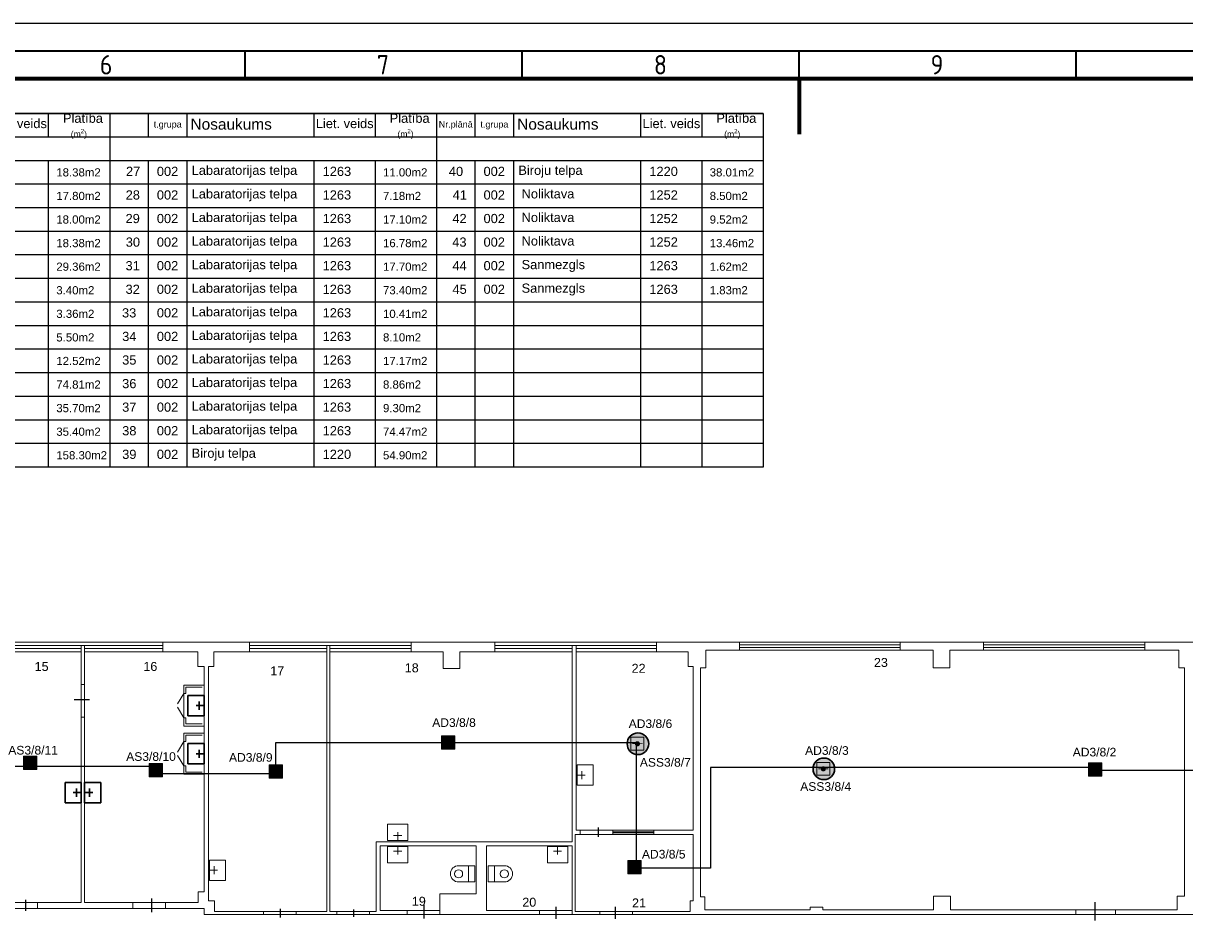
# Model space of a CAD drawing. Header units: millimetres. Extents: x -197461 to 862495, y -970068 to 63888.
# Tile 199 of 253: x -133006 to -104563, y -125086 to -102910. Entities that reach past the tile are written whole.
import ezdxf

# ---------------------------------------------------------------- set-up
doc = ezdxf.new("R2010")
doc.units = ezdxf.units.MM
doc.layers.get('0').update_dxf_attribs({"linetype": 'CONTINUOUS'})
for name, color, linetype in [('0000 TELPU NUMERĀCIJA - ROOM NUMBERS', 7, 'CONTINUOUS'), ('Rasējuma lapa', 7, 'CONTINUOUS'), ('UAS', 240, 'CONTINUOUS')]:
    doc.layers.add(name, color=color, linetype=linetype)
for name, color, linetype, lineweight in [('1_eksplikacija', 8, 'CONTINUOUS', 15), ('1_ESOSAS_SIENAS', 7, 'CONTINUOUS', 30), ('1_sanehnika', 8, 'CONTINUOUS', 15)]:
    doc.layers.add(name, color=color, linetype=linetype, lineweight=lineweight)
doc.styles.add('ARIAL', font='arialbd.ttf')
doc.styles.add('ISO', font='iso')
doc.styles.add('PBL', font='arial.ttf')

# ---------------------------------------------------------------- blocks, each defined once
blk = doc.blocks.new('izlietne')
at = {"layer": '1_ESOSAS_SIENAS', "color": 0}
for p, q in [((-250.4, -398.68), (-250.4, 0)), ((250.5, 0), (-250.4, 0)), ((-250.4, 0), (-250.4, -398.68)), ((0, -197.63), (0, 0)), ((250.5, -398.68), (250.5, 0)), ((250.5, -398.68), (250.5, 0)), ((102.4, -120.05), (-98.7, -120.05)), ((-250.4, -398.68), (250.5, -398.68))]:
    blk.add_line(p, q, dxfattribs=at)
blk = doc.blocks.new('A1_L')
at = {"layer": 'Rasējuma lapa'}
blk.add_line((-841, 594), (0, 594), dxfattribs=at)
at = {"layer": 'Rasējuma lapa', "lineweight": 35}
for p, q in [((-826, 589), (-5, 589)), ((-515.5, 584), (-515.5, 589)), ((-465.5, 584), (-465.5, 589)), ((-415.5, 584), (-415.5, 589)), ((-365.5, 584), (-365.5, 589))]:
    blk.add_line(p, q, dxfattribs=at)
at = {"layer": 'Rasējuma lapa', "lineweight": 70}
for p, q in [((-821, 584), (-10, 584)), ((-415.5, 584), (-415.5, 574))]:
    blk.add_line(p, q, dxfattribs=at)
at = {"layer": 'Rasējuma lapa', "style": 'ISO'}
for s, p in [('6', (-541.71, 584.75)), ('7', (-491.72, 584.75)), ('8', (-441.72, 584.75)), ('9', (-391.78, 584.75))]:
    blk.add_text(s, height=3.5, dxfattribs=at).set_placement(p)
blk = doc.blocks.new('*U1255')
at = {"layer": 'Rasējuma lapa'}
blk.add_blockref('A1_L', (0, 0), dxfattribs=at)
blk = doc.blocks.new('AD-proj')
at = {"lineweight": 5}
blk.add_lwpolyline([(-250, -250), (250, -250), (250, 250), (-250, 250)], close=True, dxfattribs=at)
at = {"const_width": 30}
blk.add_lwpolyline([(-200, 0), (200, 0)], dxfattribs=at)
at = {"const_width": 100}
blk.add_lwpolyline([(-50, 0, 1), (50, 0, 1)], format="xyb", close=True, dxfattribs=at)

msp = doc.modelspace()

# ---------------------------------------------------------------- hatches: boundary and pattern name
at = {"layer": 'UAS', "lineweight": 50, "true_color": 0xc7c8ca}
h = msp.add_hatch(color=9, dxfattribs=at)
h.dxf.hatch_style = 1
h.paths.add_polyline_path([(-117934.406, -120554.50612, -1), (-117997.49293, -120554.50612, -1)], flags=0)
h.paths.add_polyline_path([(-118123.66679, -120396.78878), (-118123.66679, -120712.22345), (-117808.23213, -120712.22345), (-117808.23213, -120396.78878)], flags=16)
h.paths.add_polyline_path([(-117689.36829, -120555.22329, 1), (-118217.4156, -120555.22329, 1)])
h.paths.add_polyline_path([(-117808.23213, -120712.22345), (-118123.66679, -120712.22345), (-118123.66679, -120396.78878), (-117808.23213, -120396.78878)], flags=16)
at = {"layer": 'UAS', "lineweight": 50, "true_color": 0xffffff}
h = msp.add_hatch(color=7, dxfattribs=at)
h.dxf.hatch_style = 1
h.paths.add_polyline_path([(-122634.80228, -120523.69731), (-122569.33134, -120523.69731, 1)], flags=16)
h.paths.add_polyline_path([(-122438.38946, -120687.37466), (-122438.38946, -120360.01996), (-122765.74415, -120360.01996), (-122765.74415, -120687.37466)])
h = msp.add_hatch(color=7, dxfattribs=at)
h.dxf.hatch_style = 1
h.paths.add_polyline_path([(-132870.34021, -121020.63912), (-132804.86927, -121020.63912, 1)], flags=16)
h.paths.add_polyline_path([(-132673.92739, -121184.31646), (-132673.92739, -120856.96177), (-133001.28209, -120856.96177), (-133001.28209, -121184.31646)])
h = msp.add_hatch(color=7, dxfattribs=at)
h.dxf.hatch_style = 1
h.paths.add_polyline_path([(-129791.28925, -121200.58155), (-129725.81831, -121200.58155, 1)], flags=16)
h.paths.add_polyline_path([(-129594.87643, -121364.2589), (-129594.87643, -121036.90421), (-129922.23113, -121036.90421), (-129922.23113, -121364.2589)])
h = msp.add_hatch(color=7, dxfattribs=at)
h.dxf.hatch_style = 1
h.paths.add_polyline_path([(-126856.28248, -121236.5604), (-126790.81154, -121236.5604, 1)], flags=16)
h.paths.add_polyline_path([(-126659.86966, -121400.23775), (-126659.86966, -121072.88306), (-126987.22436, -121072.88306), (-126987.22436, -121400.23775)])
at = {"layer": 'UAS', "lineweight": 50, "true_color": 0xc7c8ca}
h = msp.add_hatch(color=9, dxfattribs=at)
h.dxf.hatch_style = 1
h.paths.add_polyline_path([(-113381.70212, -121168.55587, -1), (-113444.78906, -121168.55587, -1)], flags=0)
h.paths.add_polyline_path([(-113570.96292, -121010.83854), (-113570.96292, -121326.2732), (-113255.52826, -121326.2732), (-113255.52826, -121010.83854)], flags=16)
h.paths.add_polyline_path([(-113136.66442, -121169.27304, 1), (-113664.71173, -121169.27304, 1)])
h.paths.add_polyline_path([(-113255.52826, -121326.2732), (-113570.96292, -121326.2732), (-113570.96292, -121010.83854), (-113255.52826, -121010.83854)], flags=16)
at = {"layer": 'UAS', "lineweight": 50, "true_color": 0xffffff}
h = msp.add_hatch(color=7, dxfattribs=at)
h.dxf.hatch_style = 1
h.paths.add_polyline_path([(-106788.02705, -121186.78431), (-106722.55611, -121186.78431, 1)], flags=16)
h.paths.add_polyline_path([(-106591.61423, -121350.46165), (-106591.61423, -121023.10696), (-106918.96893, -121023.10696), (-106918.96893, -121350.46165)])
h = msp.add_hatch(color=7, dxfattribs=at)
h.dxf.hatch_style = 1
h.paths.add_polyline_path([(-118069.2677, -123575.79602), (-118003.79676, -123575.79602, 1)], flags=16)
h.paths.add_polyline_path([(-117872.85488, -123739.47337), (-117872.85488, -123412.11867), (-118200.20958, -123412.11867), (-118200.20958, -123739.47337)])

# ---------------------------------------------------------------- linework, layer by layer
at = {"color": 18, "true_color": 0x000000}
for p, q in [((-131757.58461, -119471.72536), (-131384.77242, -119471.72536)), ((-118922.54914, -122835.56493), (-118922.54914, -122603.71523)), ((-132942.80426, -124650.02478), (-132942.80426, -124378.84292)), ((-129856.73048, -124680.03326), (-129856.73048, -124341.16912)), ((-123186.00553, -124836.88282), (-123186.00553, -124499.76129)), ((-119952.72286, -124839.66782), (-119952.72286, -124551.21266)), ((-118503.56815, -124840.01002), (-118503.56815, -124549.39636)), ((-106757.17167, -124881.71654), (-106757.17167, -124435.80112)), ((-126706.65023, -124809.26976), (-126706.65023, -124599.61581)), ((-124908.66322, -124791.34891), (-124908.66322, -124610.55047))]:
    msp.add_line(p, q, dxfattribs=at)
at = {"layer": '0000 TELPU NUMERĀCIJA - ROOM NUMBERS'}
for p, q in [((-138883.63036, -105121.76827), (-130883.63058, -105121.76827)), ((-130883.63133, -105121.76827), (-138883.63036, -105121.76827)), ((-132383.63133, -105699.10783), (-132383.63133, -105121.76827)), ((-130883.63133, -105121.76827), (-130883.63133, -113781.86172)), ((-130883.63058, -105121.76827), (-122883.6308, -105121.76827)), ((-122883.63155, -105121.76827), (-130883.63058, -105121.76827)), ((-130883.63058, -105121.76827), (-130883.63058, -113781.86172)), ((-129943.23597, -105121.76827), (-129943.23597, -105699.10783)), ((-129002.84137, -105121.76827), (-129002.84137, -105699.10783)), ((-125883.63155, -105699.10783), (-125883.63155, -105121.76827)), ((-124383.63155, -105699.10783), (-124383.63155, -105121.76827)), ((-122883.63155, -105121.76827), (-122883.63155, -113781.86172)), ((-122883.6308, -105121.76827), (-114883.63102, -105121.76827)), ((-114883.63177, -105121.76827), (-122883.6308, -105121.76827)), ((-122883.6308, -105121.76827), (-122883.6308, -113781.86172)), ((-121943.23619, -105121.76827), (-121943.23619, -105699.10783)), ((-121002.84159, -105121.76827), (-121002.84159, -105699.10783)), ((-117883.63177, -105699.10783), (-117883.63177, -105121.76827)), ((-116383.63177, -105699.10783), (-116383.63177, -105121.76827)), ((-114883.63177, -105121.76827), (-114883.63177, -113781.86172)), ((-130883.63133, -105699.10783), (-138883.63036, -105699.10783)), ((-122883.63155, -105699.10783), (-130883.63058, -105699.10783)), ((-114883.63177, -105699.10783), (-122883.6308, -105699.10783)), ((-130883.63133, -106276.44739), (-138883.63036, -106276.44739)), ((-132383.63133, -113781.86172), (-132383.63133, -106276.44739)), ((-122883.63155, -106276.44739), (-130883.63058, -106276.44739)), ((-129943.23597, -106276.44739), (-129943.23597, -113781.86172)), ((-129002.84137, -106276.44739), (-129002.84137, -113781.86172)), ((-125883.63155, -113781.86172), (-125883.63155, -106276.44739)), ((-124383.63155, -113781.86172), (-124383.63155, -106276.44739)), ((-114883.63177, -106276.44739), (-122883.6308, -106276.44739)), ((-121943.23619, -106276.44739), (-121943.23619, -113781.86172)), ((-121002.84159, -106276.44739), (-121002.84159, -113781.86172)), ((-117883.63177, -113781.86172), (-117883.63177, -106276.44739)), ((-116383.63177, -113781.86172), (-116383.63177, -106276.44739)), ((-130883.63133, -106853.78696), (-138883.63036, -106853.78696)), ((-122883.63155, -106853.78696), (-130883.63058, -106853.78696)), ((-114883.63177, -106853.78696), (-122883.6308, -106853.78696)), ((-130883.63133, -107431.12652), (-138883.63036, -107431.12652)), ((-122883.63155, -107431.12652), (-130883.63058, -107431.12652)), ((-114883.63177, -107431.12652), (-122883.6308, -107431.12652)), ((-130883.63133, -108008.46609), (-138883.63036, -108008.46609)), ((-122883.63155, -108008.46609), (-130883.63058, -108008.46609)), ((-114883.63177, -108008.46609), (-122883.6308, -108008.46609)), ((-130883.63133, -108585.80565), (-138883.63036, -108585.80565)), ((-122883.63155, -108585.80565), (-130883.63058, -108585.80565)), ((-114883.63177, -108585.80565), (-122883.6308, -108585.80565)), ((-130883.63133, -109163.14521), (-138883.63036, -109163.14521)), ((-122883.63155, -109163.14521), (-130883.63058, -109163.14521)), ((-114883.63177, -109163.14521), (-122883.6308, -109163.14521)), ((-130883.63133, -109740.48478), (-138883.63036, -109740.48478)), ((-122883.63155, -109740.48478), (-130883.63058, -109740.48478)), ((-114883.63177, -109740.48478), (-122883.6308, -109740.48478)), ((-130883.63133, -110317.82434), (-138883.63036, -110317.82434)), ((-122883.63155, -110317.82434), (-130883.63058, -110317.82434)), ((-114883.63177, -110317.82434), (-122883.6308, -110317.82434)), ((-130883.63133, -110895.16391), (-138883.63036, -110895.16391)), ((-130883.63133, -110895.16391), (-138883.63036, -110895.16391)), ((-122883.63155, -110895.16391), (-130883.63058, -110895.16391)), ((-122883.63155, -110895.16391), (-130883.63058, -110895.16391)), ((-114883.63177, -110895.16391), (-122883.6308, -110895.16391)), ((-114883.63177, -110895.16391), (-122883.6308, -110895.16391)), ((-130883.63133, -111472.50347), (-138883.63036, -111472.50347)), ((-130883.63133, -111472.50347), (-138883.63036, -111472.50347)), ((-122883.63155, -111472.50347), (-130883.63058, -111472.50347)), ((-122883.63155, -111472.50347), (-130883.63058, -111472.50347)), ((-114883.63177, -111472.50347), (-122883.6308, -111472.50347)), ((-114883.63177, -111472.50347), (-122883.6308, -111472.50347)), ((-130883.63133, -112049.84303), (-138883.63036, -112049.84303)), ((-130883.63133, -112049.84303), (-138883.63036, -112049.84303)), ((-130883.63133, -112049.84303), (-138883.63036, -112049.84303)), ((-122883.63155, -112049.84303), (-130883.63058, -112049.84303)), ((-122883.63155, -112049.84303), (-130883.63058, -112049.84303)), ((-122883.63155, -112049.84303), (-130883.63058, -112049.84303)), ((-114883.63177, -112049.84303), (-122883.6308, -112049.84303)), ((-114883.63177, -112049.84303), (-122883.6308, -112049.84303)), ((-114883.63177, -112049.84303), (-122883.6308, -112049.84303)), ((-130883.63133, -112627.1826), (-138883.63036, -112627.1826)), ((-130883.63133, -112627.1826), (-138883.63036, -112627.1826)), ((-130883.63133, -112627.1826), (-138883.63036, -112627.1826)), ((-122883.63155, -112627.1826), (-130883.63058, -112627.1826)), ((-122883.63155, -112627.1826), (-130883.63058, -112627.1826)), ((-122883.63155, -112627.1826), (-130883.63058, -112627.1826)), ((-114883.63177, -112627.1826), (-122883.6308, -112627.1826)), ((-114883.63177, -112627.1826), (-122883.6308, -112627.1826)), ((-114883.63177, -112627.1826), (-122883.6308, -112627.1826)), ((-130883.63133, -113204.52216), (-138883.63036, -113204.52216)), ((-130883.63133, -113204.52216), (-138883.63036, -113204.52216)), ((-130883.63133, -113204.52216), (-138883.63036, -113204.52216)), ((-122883.63155, -113204.52216), (-130883.63058, -113204.52216)), ((-122883.63155, -113204.52216), (-130883.63058, -113204.52216)), ((-122883.63155, -113204.52216), (-130883.63058, -113204.52216)), ((-114883.63177, -113204.52216), (-122883.6308, -113204.52216)), ((-114883.63177, -113204.52216), (-122883.6308, -113204.52216)), ((-114883.63177, -113204.52216), (-122883.6308, -113204.52216)), ((-130883.63133, -113781.86172), (-138883.63036, -113781.86172)), ((-122883.63155, -113781.86172), (-130883.63058, -113781.86172)), ((-114883.63251, -113781.86172), (-122883.63155, -113781.86172)), ((-114883.63251, -113781.86172), (-122883.63155, -113781.86172)), ((-114883.63251, -113781.86172), (-122883.63155, -113781.86172))]:
    msp.add_line(p, q, dxfattribs=at)
at = {"layer": '1_ESOSAS_SIENAS', "color": 251, "lineweight": 9, "true_color": 0x636466}
for p, q in [((-150697.24328, -118065.668), (-92263.14328, -118065.668)), ((-134310.74328, -118305.468), (-131583.74328, -118305.468)), ((-133442.84328, -118146.668), (-129583.44328, -118146.668)), ((-133442.84328, -118224.468), (-131583.74328, -118224.468)), ((-131583.74328, -118146.668), (-131583.74328, -118305.468)), ((-131583.74328, -118305.468), (-131583.74328, -119106.368)), ((-131502.54328, -118146.668), (-131502.54328, -118305.468)), ((-131502.54328, -118224.468), (-129583.44328, -118224.468)), ((-131502.54328, -118305.468), (-131502.54328, -119106.368)), ((-131502.54328, -118305.468), (-128733.24328, -118305.468)), ((-129583.44328, -118065.668), (-129583.44328, -118305.468)), ((-128733.24328, -118305.468), (-128733.24328, -118665.368)), ((-128334.74328, -118305.468), (-128334.74328, -118665.368)), ((-128334.74328, -118305.468), (-125572.44328, -118305.468)), ((-128334.74328, -118305.468), (-128334.74328, -118665.368)), ((-127463.24328, -118065.668), (-127463.24328, -118305.468)), ((-127463.24328, -118146.668), (-123505.14328, -118146.668)), ((-127463.24328, -118224.468), (-125572.44328, -118224.468)), ((-125572.44328, -118146.668), (-125572.44328, -118305.468)), ((-125572.44328, -118305.468), (-125572.44328, -124662.668)), ((-125494.74328, -118146.668), (-125494.74328, -118305.468)), ((-125494.74328, -118224.468), (-123505.14328, -118224.468)), ((-125494.74328, -118305.468), (-125494.74328, -124662.668)), ((-125494.74328, -118305.468), (-122725.44328, -118305.468)), ((-123505.14328, -118065.668), (-123505.14328, -118305.468)), ((-122725.44328, -118305.468), (-122725.44328, -118714.768)), ((-122316.24328, -118305.468), (-122316.24328, -118714.768)), ((-122316.24328, -118305.468), (-119564.54328, -118305.468)), ((-121455.44328, -118065.668), (-121455.44328, -118305.468)), ((-121455.44328, -118146.668), (-117497.34328, -118146.668)), ((-121455.44328, -118224.468), (-119564.54328, -118224.468)), ((-119564.54328, -118146.668), (-119564.54328, -118305.468)), ((-119564.54328, -118305.468), (-119564.54328, -122955.068)), ((-119465.84328, -118146.668), (-119465.84328, -118305.468)), ((-119465.84328, -118224.468), (-117497.34328, -118224.468)), ((-119465.84328, -118305.468), (-116724.74328, -118305.468)), ((-119465.84328, -118305.468), (-119465.84328, -122672.868)), ((-117497.34328, -118065.668), (-117497.34328, -118305.468)), ((-116724.74328, -118305.468), (-116724.74328, -118665.368)), ((-116287.24328, -118266.768), (-110727.54328, -118266.768)), ((-116287.24328, -118266.768), (-116287.24328, -118697.068)), ((-115465.34328, -118266.768), (-115465.34328, -118065.668)), ((-115465.34328, -118132.668), (-111528.34328, -118132.668)), ((-115465.34328, -118199.568), (-111528.34328, -118199.568)), ((-111528.34328, -118266.768), (-111528.34328, -118065.668)), ((-110727.54328, -118266.768), (-110727.54328, -118697.068)), ((-110318.24328, -118266.768), (-110318.24328, -118697.068)), ((-110318.24328, -118266.768), (-104709.14328, -118266.768)), ((-109489.24328, -118266.768), (-109489.24328, -118065.668)), ((-109489.24328, -118132.668), (-105538.14328, -118132.668)), ((-109489.24328, -118199.568), (-105538.14328, -118199.568)), ((-105538.14328, -118266.768), (-105538.14328, -118065.668)), ((-104709.14328, -118266.768), (-104709.14328, -118697.068)), ((-128733.24328, -118665.368), (-128574.44328, -118665.368)), ((-128574.44328, -118665.368), (-128574.44328, -124182.768)), ((-128472.24328, -118665.368), (-128472.24328, -124405.068)), ((-128472.24328, -118665.368), (-128334.74328, -118665.368)), ((-122725.44328, -118714.768), (-122316.24328, -118714.768)), ((-116724.74328, -118665.368), (-116597.74328, -118665.368)), ((-116597.74328, -118665.368), (-116597.74328, -122672.868)), ((-116417.84328, -118697.068), (-116287.24328, -118697.068)), ((-116417.84328, -118697.068), (-116417.84328, -124302.80987)), ((-110727.54328, -118697.068), (-110318.24328, -118697.068)), ((-104709.14328, -118697.068), (-104571.54328, -118697.068)), ((-104571.54328, -118697.068), (-104571.54328, -124284.968)), ((-131583.74328, -119060.80403), (-131583.74328, -124443.768)), ((-131583.74328, -119106.368), (-131502.54328, -119106.368)), ((-131502.54328, -119077.24025), (-131502.54328, -124443.768)), ((-131583.74328, -119903.568), (-131502.54328, -119903.568)), ((-119486.94328, -122775.268), (-119486.94328, -124662.668)), ((-119486.94328, -122775.268), (-118522.10298, -122775.268)), ((-119465.84328, -122672.868), (-118534.82014, -122672.868)), ((-119367.04328, -122672.868), (-119367.04328, -122775.268)), ((-118566.24328, -122672.868), (-116597.74328, -122672.868)), ((-118566.24328, -122672.868), (-118566.24328, -122775.268)), ((-118566.24328, -122672.868), (-118566.24328, -122775.268)), ((-117567.84328, -122708.168), (-118566.24328, -122708.168)), ((-117567.84328, -122739.968), (-118566.24328, -122739.968)), ((-118566.24328, -122775.268), (-116597.74328, -122775.268)), ((-117567.84328, -122672.868), (-117567.84328, -122775.268)), ((-116597.74328, -122775.268), (-116597.74328, -124405.068)), ((-124365.94328, -122955.068), (-119564.54328, -122955.068)), ((-124365.94328, -122955.068), (-124365.94328, -124662.668)), ((-124263.54328, -123053.868), (-121914.04328, -123053.868)), ((-124263.54328, -123053.868), (-124263.54328, -124634.368)), ((-121914.04328, -123053.868), (-121914.04328, -124232.068)), ((-121663.64328, -123053.868), (-121663.64328, -124634.368)), ((-121663.64328, -123053.868), (-119564.54328, -123053.868)), ((-119564.54328, -123053.868), (-119564.54328, -124634.368)), ((-128722.74328, -124182.768), (-128722.74328, -124443.768)), ((-128722.74328, -124182.768), (-128574.44328, -124182.768)), ((-122806.64328, -124232.068), (-122806.64328, -124634.368)), ((-122806.64328, -124232.068), (-121914.04328, -124232.068)), ((-110716.94328, -124284.968), (-110297.14328, -124284.968)), ((-110716.94328, -124284.968), (-110716.94328, -124623.768)), ((-110297.14328, -124284.968), (-110297.14328, -124623.768)), ((-104751.44328, -124284.968), (-104751.44328, -124623.768)), ((-104751.44328, -124284.968), (-104571.54328, -124284.968)), ((-134370.64328, -124443.768), (-132623.94983, -124443.768)), ((-132652.64328, -124443.768), (-131583.74328, -124443.768)), ((-132652.64328, -124592.068), (-132652.64328, -124443.768)), ((-131502.54328, -124443.768), (-129520.99998, -124443.768)), ((-130324.34328, -124443.768), (-130324.34328, -124592.068)), ((-129523.54328, -124443.768), (-128722.74328, -124443.768)), ((-129523.54328, -124443.768), (-129523.54328, -124592.068)), ((-128472.24328, -124405.068), (-128324.14328, -124405.068)), ((-128324.14328, -124405.068), (-128324.14328, -124662.668)), ((-116675.34328, -124405.068), (-116675.34328, -124662.668)), ((-116675.34328, -124405.068), (-116597.74328, -124405.068)), ((-116417.84328, -124302.80987), (-116315.54328, -124302.668)), ((-116315.54328, -124302.668), (-116315.54328, -124623.768)), ((-113736.74328, -124553.168), (-113736.74328, -124623.768)), ((-113736.74328, -124553.168), (-113426.24328, -124553.168)), ((-113426.24328, -124553.168), (-113426.28476, -124623.768)), ((-134053.14328, -124592.068), (-132512.00761, -124592.068)), ((-132652.64328, -124592.068), (-131230.94328, -124592.068)), ((-131230.94328, -124592.068), (-131142.74328, -124592.068)), ((-131142.74328, -124592.068), (-129500.85447, -124592.068)), ((-129523.54328, -124592.068), (-128574.44328, -124592.068)), ((-128574.44328, -124592.068), (-128574.44328, -124733.168)), ((-128574.44328, -124733.168), (-126289.13568, -124733.168)), ((-128324.14328, -124662.668), (-126316.14461, -124662.668)), ((-127124.64328, -124662.668), (-127124.64328, -124733.168)), ((-126323.84328, -124662.668), (-125572.44328, -124662.668)), ((-126323.84328, -124662.668), (-126323.84328, -124733.168)), ((-126323.84328, -124733.168), (-125325.44328, -124733.168)), ((-125494.74328, -124662.668), (-125325.44328, -124662.668)), ((-125336.2986, -124733.168), (-122796.76201, -124733.168)), ((-125334.24319, -124662.668), (-124365.94328, -124662.668)), ((-125325.44328, -124662.668), (-125325.44328, -124733.168)), ((-124524.64328, -124662.668), (-124524.64328, -124733.168)), ((-124263.54328, -124634.368), (-122796.76201, -124634.368)), ((-123603.94328, -124634.368), (-123603.94328, -124733.168)), ((-122806.64328, -124634.368), (-122806.64328, -124733.168)), ((-122806.64328, -124733.168), (-119550.67805, -124733.168)), ((-121663.64328, -124634.368), (-119560.99121, -124634.368)), ((-120365.44328, -124634.368), (-120365.44328, -124733.168)), ((-119564.54328, -124634.368), (-119564.54328, -124733.168)), ((-119564.54328, -124733.168), (-118887.24328, -124733.168)), ((-119486.94328, -124662.668), (-118887.24328, -124662.668)), ((-118899.39863, -124662.668), (-116675.34328, -124662.668)), ((-118899.39863, -124733.168), (-107227.94328, -124733.168)), ((-118887.24328, -124733.168), (-118887.24328, -124662.668)), ((-118086.44328, -124733.168), (-118086.44328, -124662.668)), ((-116315.54328, -124623.768), (-113736.74328, -124623.768)), ((-113426.28476, -124623.768), (-110716.94328, -124623.768)), ((-110297.14328, -124623.768), (-107227.94328, -124623.768)), ((-107346.81255, -124733.168), (-103111.04328, -124733.168)), ((-107243.22423, -124623.768), (-104751.44328, -124623.768)), ((-107227.94328, -124623.768), (-107227.94328, -124733.168)), ((-106261.34328, -124623.768), (-106261.34328, -124733.168))]:
    msp.add_line(p, q, dxfattribs=at)
at = {"layer": '1_sanehnika', "color": 251, "linetype": 'ByBlock', "lineweight": 9, "true_color": 0x636466}
for p, q in [((-129074.4878, -119320.76394), (-129224.4878, -119580.57157)), ((-129024.4878, -119320.82356), (-129074.13013, -119320.76437)), ((-129074.4878, -119920.76437), (-129224.4878, -119660.95675)), ((-129024.4878, -119920.82398), (-129074.84547, -119920.76394)), ((-129074.4878, -120498.51045), (-129224.4878, -120758.31807)), ((-129024.4878, -120498.57006), (-129074.13013, -120498.51087)), ((-129074.4878, -121098.51087), (-129224.4878, -120838.70325)), ((-129024.4878, -121098.57048), (-129074.84547, -121098.51045)), ((-119046.04328, -121074.768), (-119444.64328, -121074.768)), ((-119444.64328, -121572.268), (-119444.64328, -121074.768)), ((-119444.64328, -121074.768), (-119046.04328, -121074.768)), ((-119046.04328, -121074.768), (-119046.04328, -121572.268)), ((-119247.04328, -121325.268), (-119444.64328, -121325.268)), ((-119324.74328, -121424.068), (-119324.74328, -121223.068)), ((-119046.04328, -121572.268), (-119444.64328, -121572.268)), ((-119046.04328, -121572.268), (-119444.64328, -121572.268)), ((-124087.24328, -122521.168), (-124087.24328, -122923.368)), ((-124087.24328, -122923.368), (-124087.24328, -122521.168)), ((-124087.24328, -122521.168), (-123589.74328, -122521.168)), ((-123589.74328, -122521.168), (-123589.74328, -122923.368)), ((-123589.74328, -122521.168), (-123589.74328, -122923.368)), ((-123737.94328, -122803.368), (-123939.04328, -122803.368)), ((-123836.74328, -122722.368), (-123836.74328, -122923.368)), ((-123589.74328, -122923.368), (-124087.24328, -122923.368)), ((-124087.24328, -123470.168), (-124087.24328, -123067.968)), ((-124087.24328, -123067.968), (-123589.74328, -123067.968)), ((-124087.24328, -123470.168), (-124087.24328, -123067.968)), ((-123836.74328, -123269.168), (-123836.74328, -123067.968)), ((-123589.74328, -123470.168), (-123589.74328, -123067.968)), ((-123589.74328, -123067.968), (-123589.74328, -123470.168)), ((-120171.34328, -123470.168), (-120171.34328, -123067.968)), ((-120171.34328, -123067.968), (-119673.94328, -123067.968)), ((-120171.34328, -123470.168), (-120171.34328, -123067.968)), ((-119920.94328, -123269.168), (-119920.94328, -123067.968)), ((-119673.94328, -123470.168), (-119673.94328, -123067.968)), ((-119673.94328, -123067.968), (-119673.94328, -123470.168)), ((-128048.94328, -123403.068), (-128447.54328, -123403.068)), ((-128447.54328, -123904.168), (-128447.54328, -123403.068)), ((-128447.54328, -123403.068), (-128048.94328, -123403.068)), ((-128048.94328, -123403.068), (-128048.94328, -123904.168)), ((-123939.04328, -123187.968), (-123737.94328, -123187.968)), ((-120023.24328, -123187.968), (-119822.14328, -123187.968)), ((-128249.94328, -123653.568), (-128447.54328, -123653.568)), ((-128327.54328, -123752.468), (-128327.54328, -123554.768)), ((-123589.74328, -123470.168), (-124087.24328, -123470.168)), ((-121945.84328, -123540.768), (-122344.44328, -123540.768)), ((-122104.54328, -123939.468), (-122104.54328, -123540.768)), ((-121945.84328, -123939.468), (-121945.84328, -123540.768)), ((-121624.84328, -123540.768), (-121222.64328, -123540.768)), ((-121624.84328, -123540.768), (-121624.84328, -123939.468)), ((-121462.54328, -123540.768), (-121462.54328, -123939.468)), ((-119673.94328, -123470.168), (-120171.34328, -123470.168)), ((-128048.94328, -123904.168), (-128447.54328, -123904.168)), ((-128048.94328, -123904.168), (-128447.54328, -123904.168)), ((-121945.84328, -123939.468), (-122344.44328, -123939.468)), ((-121624.84328, -123939.468), (-121222.64328, -123939.468))]:
    msp.add_line(p, q, dxfattribs=at)
for points in [[(-129074.4878, -120120.76416), (-128574.4878, -120120.76416), (-128574.4878, -119120.76416), (-129074.4878, -119120.76416)], [(-129074.4878, -121298.51066), (-128574.4878, -121298.51066), (-128574.4878, -120298.51066), (-129074.4878, -120298.51066)]]:
    msp.add_lwpolyline(points, close=True, dxfattribs=at)
for points in [[(-128624.4878, -119170.76416), (-129024.4878, -119170.76416), (-129024.4878, -119320.82356)], [(-129024.4878, -119920.82398), (-129024.4878, -120070.76416), (-128624.4878, -120070.76416)], [(-128624.4878, -120348.51066), (-129024.4878, -120348.51066), (-129024.4878, -120498.57006)], [(-129024.4878, -121098.57048), (-129024.4878, -121248.51066), (-128624.4878, -121248.51066)]]:
    msp.add_lwpolyline(points, dxfattribs=at)
for points in [[(-122485.64328, -123597.068), (-122524.44328, -123635.968), (-122545.54328, -123685.268), (-122545.54328, -123738.168)], [(-122344.44328, -123540.768), (-122397.44328, -123540.768), (-122446.74328, -123561.868), (-122485.64328, -123597.068)], [(-122344.44328, -123639.568), (-122400.94328, -123639.568), (-122443.24328, -123685.268), (-122443.24328, -123738.168)], [(-122245.74328, -123738.168), (-122245.74328, -123685.268), (-122288.04328, -123639.568), (-122344.44328, -123639.568)], [(-121222.64328, -123639.568), (-121279.04328, -123639.568), (-121324.94328, -123685.268), (-121324.94328, -123738.168)], [(-121081.54328, -123597.068), (-121120.34328, -123561.868), (-121169.74328, -123540.768), (-121222.64328, -123540.768)], [(-121123.84328, -123738.168), (-121123.84328, -123685.268), (-121169.74328, -123639.568), (-121222.64328, -123639.568)], [(-121025.14328, -123738.168), (-121025.14328, -123685.268), (-121046.24328, -123635.968), (-121081.54328, -123597.068)], [(-122545.54328, -123738.168), (-122545.54328, -123794.768), (-122524.44328, -123844.068), (-122485.64328, -123882.868)], [(-122485.64328, -123882.868), (-122446.74328, -123918.168), (-122397.44328, -123939.468), (-122344.44328, -123939.468)], [(-122443.24328, -123738.168), (-122443.24328, -123794.768), (-122400.94328, -123840.668), (-122344.44328, -123840.668)], [(-122344.44328, -123840.668), (-122288.04328, -123840.668), (-122245.74328, -123794.768), (-122245.74328, -123738.168)], [(-121324.94328, -123738.168), (-121324.94328, -123794.768), (-121279.04328, -123840.668), (-121222.64328, -123840.668)], [(-121222.64328, -123840.668), (-121169.74328, -123840.668), (-121123.84328, -123794.768), (-121123.84328, -123738.168)], [(-121222.64328, -123939.468), (-121169.74328, -123939.468), (-121120.34328, -123918.168), (-121081.54328, -123882.868)], [(-121081.54328, -123882.868), (-121046.24328, -123844.068), (-121025.14328, -123794.768), (-121025.14328, -123738.168)]]:
    msp.add_open_spline(points, degree=3, dxfattribs=at)
at = {"layer": 'UAS', "color": 1}
msp.add_lwpolyline([(-83362.74439, -125085.58829), (-101393.61096, -125085.58829), (-101393.61096, -121293.12836), (-101458.33161, -121293.12836), (-101458.33161, -121204.81956), (-102920.21713, -121204.81956), (-102920.21713, -121205.99209), (-106735.36794, -121205.99209), (-106735.36794, -121211.51741), (-106735.36794, -121211.51741), (-106735.36794, -121136.81311), (-116175.89819, -121136.81311), (-116175.89819, -123603.13116), (-117986.1268, -123603.13116), (-117986.1268, -120532.54511), (-126830.70255, -120532.54511), (-126830.70255, -121294.34908), (-129791.29985, -121294.34908), (-129791.29985, -121111.43517), (-133001.20985, -121111.43517), (-132781.67006, -121108.19065), (-133001.20985, -121109.42742), (-135906.30193, -121109.42742)], dxfattribs=at)
at = {"layer": 'UAS', "color": 1, "lineweight": 30}
for centre in [(-117953.39194, -120555.22329), (-113400.68807, -121169.27304)]:
    msp.add_circle(centre, 264.02365, dxfattribs=at)

# ---------------------------------------------------------------- block references
at = {"layer": '1_sanehnika', "color": 251, "linetype": 'ByBlock', "lineweight": 9, "true_color": 0x636466, "rotation": 270.0101832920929}
for p in [(-128574.44329, -119620.76415), (-128574.44329, -120798.51065), (-131583.74328, -121752.3633)]:
    msp.add_blockref('izlietne', p, dxfattribs=at)
at = {"layer": '1_sanehnika', "color": 251, "linetype": 'ByBlock', "lineweight": 9, "true_color": 0x636466, "xscale": -1, "rotation": 89.98981670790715}
msp.add_blockref('izlietne', (-131502.54328, -121752.3633), dxfattribs=at)
at = {"layer": 'Rasējuma lapa', "xscale": 135.6730224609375, "yscale": 135.6730224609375, "zscale": 135.6730224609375}
msp.add_blockref('*U1255', (-57633.98768, -183500.00039), dxfattribs=at)
at = {"layer": 'UAS'}
for p, xscale, yscale, zscale in [((-122602.06681, -120523.69731), 0.6547093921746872, 0.6547093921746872, 0.6547093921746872), ((-117965.94946, -120554.50612), 0.6308693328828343, 0.6308693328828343, 0.6308693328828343), ((-132837.60474, -121020.63912), 0.6547093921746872, 0.6547093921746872, 0.6547093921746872), ((-129758.55378, -121200.58155), 0.6547093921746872, 0.6547093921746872, 0.6547093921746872), ((-126823.54701, -121236.5604), 0.6547093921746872, 0.6547093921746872, 0.6547093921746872), ((-113413.24559, -121168.55587), 0.6308693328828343, 0.6308693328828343, 0.6308693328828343), ((-106755.29158, -121186.78431), 0.6547093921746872, 0.6547093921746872, 0.6547093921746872), ((-118036.53223, -123575.79602), 0.6547093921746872, 0.6547093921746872, 0.6547093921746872)]:
    msp.add_blockref('AD-proj', p, dxfattribs=dict(at, xscale=xscale, yscale=yscale, zscale=zscale))

# ---------------------------------------------------------------- texts
at = {"layer": '0000 TELPU NUMERĀCIJA - ROOM NUMBERS', "style": 'PBL'}
for s, height, p in [('18.38m2', 200, (-132196.00466, -106662.11042)), ('27', 225, (-130489.09835, -106650.23234)), ('002', 225, (-129734.18294, -106650.23234)), ('1263', 225, (-125674.57851, -106650.23234)), ('11.00m2', 200, (-124196.00488, -106662.11042)), ('40', 225, (-122583.10437, -106651.3554)), ('002', 225, (-121734.18316, -106650.23234)), ('1220', 225, (-117674.57873, -106650.23234)), ('38.01m2', 200, (-116196.00511, -106662.11042)), ('17.80m2', 200, (-132196.00466, -107239.44998)), ('28', 225, (-130497.15599, -107227.73234)), ('002', 225, (-129734.18294, -107227.57191)), ('1263', 225, (-125674.57851, -107227.57191)), ('7.18m2', 200, (-124196.00488, -107239.44998)), ('41', 225, (-122489.09857, -107227.57191)), ('002', 225, (-121734.18316, -107227.57191)), ('Noliktava', 225, (-120802.36616, -107200.28696)), ('1252', 225, (-117674.57873, -107227.57191)), ('8.50m2', 200, (-116196.00511, -107239.44998)), ('18.00m2', 200, (-132196.00466, -107816.78955)), ('29', 225, (-130500.30231, -107805.23234)), ('002', 225, (-129734.18294, -107804.91147)), ('1263', 225, (-125674.57851, -107804.91147)), ('17.10m2', 200, (-124196.00488, -107816.78955)), ('42', 225, (-122497.15621, -107805.07191)), ('002', 225, (-121734.18316, -107804.91147)), ('Noliktava', 225, (-120802.36616, -107777.62652)), ('1252', 225, (-117674.57873, -107804.91147)), ('9.52m2', 200, (-116196.00511, -107816.78955)), ('18.38m2', 200, (-132196.00466, -108394.12911)), ('30', 225, (-130495.23751, -108382.73234)), ('002', 225, (-129734.18294, -108382.25104)), ('1263', 225, (-125674.57851, -108382.25104)), ('16.78m2', 200, (-124196.00488, -108394.12911)), ('43', 225, (-122500.30253, -108382.57191)), ('002', 225, (-121734.18316, -108382.25104)), ('Noliktava', 225, (-120802.36616, -108354.96609)), ('1252', 225, (-117674.57873, -108380.47432)), ('13.46m2', 200, (-116196.00511, -108394.12911)), ('29.36m2', 200, (-132196.00466, -108971.46867)), ('31', 225, (-130501.0697, -108960.23234)), ('002', 225, (-129734.18294, -108959.5906)), ('1263', 225, (-125674.57851, -108959.5906)), ('17.70m2', 200, (-124196.00488, -108971.46867)), ('44', 225, (-122495.23773, -108960.07191)), ('002', 225, (-121734.18316, -108959.5906)), ('Sanmezgls', 225, (-120802.36616, -108932.78696)), ('1263', 225, (-117674.57873, -108959.50509)), ('1.62m2', 200, (-116196.00511, -108971.46867)), ('3.40m2', 200, (-132196.00466, -109548.80824)), ('32', 225, (-130499.53491, -109537.73234)), ('002', 225, (-129734.18294, -109536.93016)), ('1263', 225, (-125674.57851, -109536.93016)), ('73.40m2', 200, (-124196.00488, -109548.80824)), ('45', 225, (-122495.23773, -109537.41147)), ('002', 225, (-121734.18316, -109536.93016)), ('Sanmezgls', 225, (-120802.36616, -109510.12652)), ('1263', 225, (-117674.57873, -109536.93016)), ('1.83m2', 200, (-116196.00511, -109548.80824)), ('3.36m2', 200, (-132196.00466, -110126.1478)), ('33', 225, (-130586.55742, -110115.23234)), ('002', 225, (-129734.18294, -110114.26973)), ('1263', 225, (-125674.57851, -110114.26973)), ('10.41m2', 200, (-124196.00488, -110126.1478)), ('5.50m2', 200, (-132196.00466, -110703.48737)), ('34', 225, (-130583.10415, -110692.73234)), ('002', 225, (-129734.18294, -110691.60929)), ('1263', 225, (-125674.57851, -110691.60929)), ('8.10m2', 200, (-124196.00488, -110703.48737)), ('12.52m2', 200, (-132196.00466, -111280.82693)), ('35', 225, (-130583.10415, -111270.07191)), ('002', 225, (-129734.18294, -111268.94886)), ('1263', 225, (-125674.57851, -111268.94886)), ('17.17m2', 200, (-124196.00488, -111280.82693)), ('74.81m2', 200, (-132196.00466, -111858.16649)), ('36', 225, (-130583.10415, -111847.41147)), ('002', 225, (-129734.18294, -111846.28842)), ('1263', 225, (-125674.57851, -111846.28842)), ('8.86m2', 200, (-124196.00488, -111858.16649)), ('35.70m2', 200, (-132196.00466, -112435.50606)), ('37', 225, (-130583.10415, -112424.75104)), ('002', 225, (-129734.18294, -112423.62798)), ('1263', 225, (-125674.57851, -112423.62798)), ('9.30m2', 200, (-124196.00488, -112435.50606)), ('35.40m2', 200, (-132196.00466, -113012.84562)), ('38', 225, (-130583.10415, -113002.0906)), ('002', 225, (-129734.18294, -113000.96755)), ('1263', 225, (-125674.57851, -113000.96755)), ('74.47m2', 200, (-124196.00488, -113012.84562)), ('158.30m2', 200, (-132196.00466, -113590.18518)), ('39', 225, (-130583.10415, -113579.43016)), ('002', 225, (-129734.18294, -113578.30711)), ('1220', 225, (-125674.57851, -113578.30711)), ('54.90m2', 200, (-124196.00488, -113590.18518))]:
    msp.add_text(s, height=height, dxfattribs=at).set_placement(p)
at = {"layer": '0000 TELPU NUMERĀCIJA - ROOM NUMBERS', "color": 140, "style": 'PBL'}
for s, p in [('Labaratorijas telpa', (-128881.64028, -106624.07045)), ('Biroju telpa', (-120881.6405, -106624.07045)), ('Labaratorijas telpa', (-128881.64028, -107201.41001)), ('Labaratorijas telpa', (-128881.64028, -107778.74958)), ('Labaratorijas telpa', (-128881.64028, -108356.08914)), ('Labaratorijas telpa', (-128881.64028, -108933.4287)), ('Labaratorijas telpa', (-128881.64028, -109510.76827)), ('Labaratorijas telpa', (-128881.64028, -110088.10783)), ('Labaratorijas telpa', (-128881.64028, -110665.44739)), ('Labaratorijas telpa', (-128881.64028, -111242.78696)), ('Labaratorijas telpa', (-128881.64028, -111820.12652)), ('Labaratorijas telpa', (-128881.64028, -112397.46609)), ('Labaratorijas telpa', (-128881.64028, -112974.80565)), ('Biroju telpa', (-128881.64028, -113552.14521))]:
    msp.add_text(s, height=225, dxfattribs=at).set_placement(p)
at = {"layer": '0000 TELPU NUMERĀCIJA - ROOM NUMBERS', "attachment_point": 1, "style": 'PBL'}
for s, insert, char_height, width in [('\\A1;\\pi373.52;{\\fArial|b0|i0|c186|p34;Platība \\P\\pi564.79;\\H0.66667x;(m\\H0.7x;\\S2^ ;\\H1.4286x;)}', (-140383.63036, -105121.76827), 225, 1500), ('\\A1;\\pxqc;{\\fArial|b0|i0|c186|p34;Liet. veids}', (-133883.63133, -105253.9765), 225, 1500), ('\\A1;\\pi373.52;{\\fArial|b0|i0|c186|p34;Platība \\P\\pi564.79;\\H0.66667x;(m\\H0.7x;\\S2^ ;\\H1.4286x;)}', (-132406.32461, -105123.54499), 225, 1500), ('\\pxqc;{\\fArial|b0|i0|c186|p34;Nosaukums}', (-129943.23608, -105247.14796), 270, 4059.6045343), ('\\A1;\\pxqc;{\\fArial|b0|i0|c186|p34;Liet. veids}', (-125883.63155, -105253.9765), 225, 1500), ('\\A1;\\pi373.52;{\\fArial|b0|i0|c186|p34;Platība \\P\\pi564.79;\\H0.66667x;(m\\H0.7x;\\S2^ ;\\H1.4286x;)}', (-124406.32483, -105123.54499), 225, 1500), ('\\pxqc;{\\fArial|b0|i0|c186|p34;Nosaukums}', (-121943.2363, -105247.14796), 270, 4059.6045343), ('\\A1;\\pxqc;{\\fArial|b0|i0|c186|p34;Liet. veids}', (-117883.63177, -105253.9765), 225, 1500), ('\\A1;\\pi373.52;{\\fArial|b0|i0|c186|p34;Platība \\P\\pi564.79;\\H0.66667x;(m\\H0.7x;\\S2^ ;\\H1.4286x;)}', (-116406.32506, -105123.54499), 225, 1500), ('\\pxi-0.18834;{\\fArial|b0|i0|c186|p34;t.grupa}', (-129781.2583, -105306.31722), 157.5, 776.5110072), ('\\pi-29.664;{\\fArial|b0|i0|c186|p34;Nr.plānā}', (-122801.43274, -105306.31722), 157.5, 776.5110072), ('\\pxi-0.18834;{\\fArial|b0|i0|c186|p34;t.grupa}', (-121781.25853, -105306.31722), 157.5, 776.5110072)]:
    msp.add_mtext(s, dxfattribs=dict(at, insert=insert, char_height=char_height, width=width))
at = {"layer": '1_eksplikacija', "color": 251, "linetype": 'ByBlock', "lineweight": 9, "true_color": 0x636466, "style": 'PBL'}
for s, p in [('15', (-132726.82371, -118771.94591)), ('16', (-130064.49904, -118771.94591)), ('18', (-123663.26045, -118806.01273)), ('22', (-118108.13629, -118817.94679)), ('23', (-112174.57825, -118674.27232)), ('17', (-126956.77019, -118879.85034)), ('19', (-123489.45933, -124522.12119)), ('20', (-120784.87204, -124544.5867)), ('21', (-118097.89291, -124563.12464))]:
    msp.add_text(s, height=220, dxfattribs=at).set_placement(p)

# ---------------------------------------------------------------- next in the draw order: texts
at = {"layer": 'UAS', "color": 251, "linetype": 'Continuous', "lineweight": 20, "true_color": 0x636466, "char_height": 211.4384766, "width": 1051.7117129, "attachment_point": 5, "style": 'ARIAL', "bg_fill": 3, "box_fill_scale": 1.1, "bg_fill_color": 256, "bg_fill_transparency": 0}
for s, insert in [('\\A1;{\\fArial|b0|i0|c186|p34;\\C1;AD3/8/8}', (-122457.02604, -120038.09291)), ('\\A1;{\\fArial|b0|i0|c186|p34;\\C1;AD3/8/6}', (-117646.43203, -120064.85218)), ('\\A1;{\\fArial|b0|i0|c186|p34;\\C1;AS3/8/11}', (-132763.91264, -120714.22224)), ('\\A1;{\\fArial|b0|i0|c186|p34;\\C1;AD3/8/3}', (-113325.99233, -120721.91593)), ('\\A1;{\\fArial|b0|i0|c186|p34;\\C1;AS3/8/10}', (-129876.89697, -120869.78258)), ('\\A1;{\\fArial|b0|i0|c186|p34;\\C1;AD3/8/9}', (-127433.3205, -120890.72741)), ('\\A1;{\\fArial|b0|i0|c186|p34;\\C1;AD3/8/2}', (-106772.61953, -120760.78594)), ('\\A1;{\\fArial|b0|i0|c186|p34;\\C1;ASS3/8/7}', (-117282.56449, -121012.13997)), ('\\A1;{\\fArial|b0|i0|c186|p34;\\C1;ASS3/8/4}', (-113355.05637, -121603.63869)), ('\\A1;{\\fArial|b0|i0|c186|p34;\\C1;AD3/8/5}', (-117321.90727, -123261.0751))]:
    msp.add_mtext(s, dxfattribs=dict(at, insert=insert))

doc.saveas('drawing.dxf')
